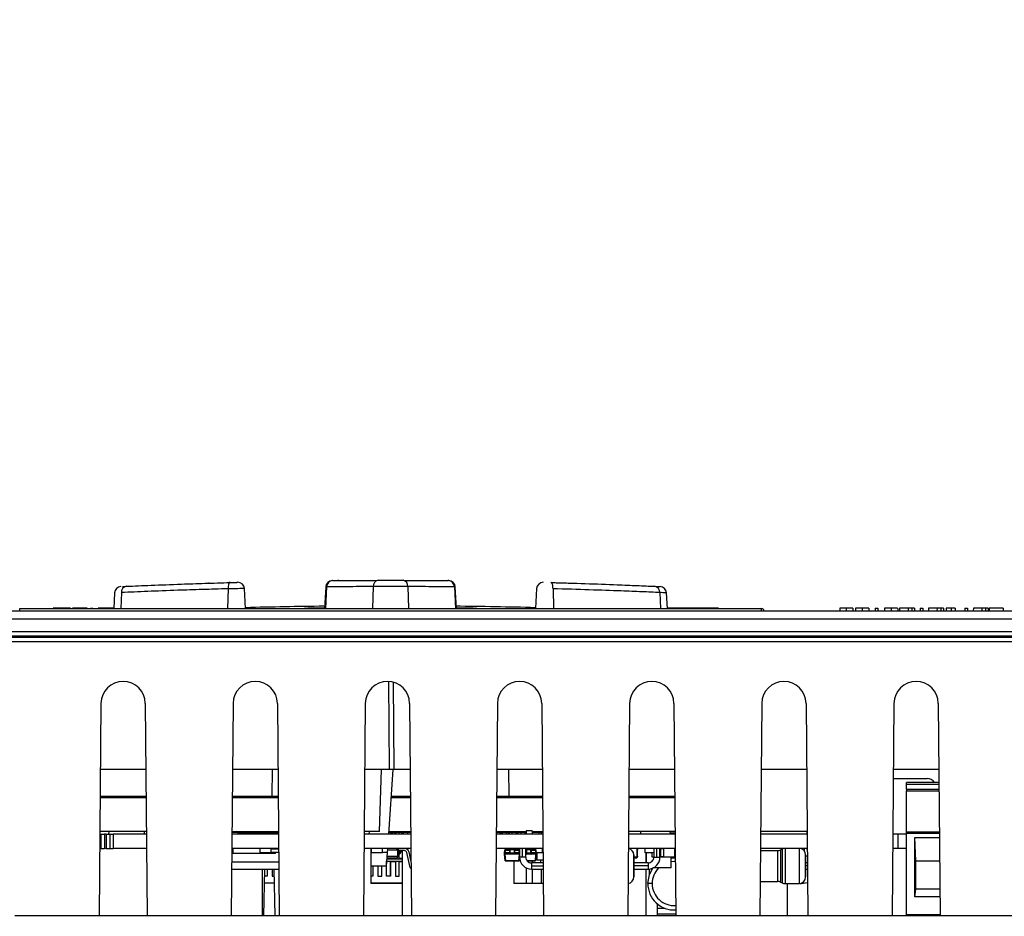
# Paper-space layout 'Sheet1' of a CAD drawing. Header units: millimetres. Extents: x 0 to 420, y 0 to 297.
# Tile 15 of 135: x 53 to 76, y 102 to 122. Entities that reach past the tile are written whole.
import ezdxf

# ---------------------------------------------------------------- set-up
doc = ezdxf.new("R2010")
doc.units = ezdxf.units.MM
doc.layers.add('SLD-0', color=179, linetype='Continuous')
doc.styles.add('SLDTEXTSTYLE1', font='TXT', dxfattribs={"width": 0.75})
doc.styles.add('SLDTEXTSTYLE3', font='TXT', dxfattribs={"width": 0.96})
doc.dimstyles.new('SLDDIMSTYLE3', dxfattribs={"dimtxt": 2.5, "dimasz": 3.302, "dimexe": 0, "dimexo": 0.0625, "dimtad": 1, "dimdec": 1, "dimlfac": 5, "dimrnd": 1e-09, "dimzin": 4, "dimdsep": 46, "dimtxsty": 'SLDTEXTSTYLE1', "dimblk1": 'NONE', "dimblk2": 'NONE', "dimsah": 1, "dimcen": 0, "dimadec": 0, "dimazin": 1, "dimtfac": 1, "dimtmove": 0, "dimatfit": 3, "dimldrblk": 'NONE', "dimfxl": 1, "dimfrac": 2, "dimtolj": 1, "dimtzin": 12, "dimarcsym": 0})
doc.dimstyles.new('SLDDIMSTYLE4', dxfattribs={"dimtxt": 2.5, "dimasz": 3.302, "dimexe": 0, "dimexo": 0.0625, "dimtad": 1, "dimdec": 1, "dimlfac": 5, "dimrnd": 1e-09, "dimzin": 12, "dimdsep": 46, "dimtxsty": 'SLDTEXTSTYLE1', "dimblk1": 'NONE', "dimblk2": 'NONE', "dimsah": 1, "dimcen": 0, "dimadec": 0, "dimazin": 3, "dimtfac": 1, "dimtmove": 0, "dimatfit": 3, "dimldrblk": 'NONE', "dimfxl": 1, "dimfrac": 2, "dimtolj": 1, "dimtzin": 12, "dimarcsym": 0})

# ---------------------------------------------------------------- blocks, each defined once
blk = doc.blocks.new('_D_22')
at = {"layer": 'SLD-0', "color": 179}
for p, q in [((177.639, 244.196), (170.681, 237.013)), ((170.681, 237.013), (163.266, 229.357)), ((168.235, 235.206), (170.681, 237.013)), ((170.681, 237.013), (168.594, 234.858)), ((170.681, 237.013), (168.953, 234.51)), ((168.235, 235.206), (168.953, 234.51)), ((163.266, 229.357), (151.443, 229.357))]:
    blk.add_line(p, q, dxfattribs=at)
at = {"layer": 'SLD-0', "color": 179, "char_height": 2.5, "attachment_point": 1, "style": 'SLDTEXTSTYLE3'}
for s, insert in [('%%c', (150.193, 232.392)), ('20.0', (155.213, 232.43))]:
    blk.add_mtext(s, dxfattribs=dict(at, insert=insert))
blk = doc.blocks.new('_None')
blk = doc.blocks.new('_D_23')
at = {"layer": 'SLD-0', "color": 179}
for p, q in [((163.999, 261.493), (154.023, 261.493)), ((172.8, 249.896), (163.999, 261.493)), ((171.384, 252.588), (170.588, 251.984)), ((171.384, 252.588), (172.8, 249.896)), ((172.8, 249.896), (170.986, 252.286)), ((172.8, 249.896), (170.588, 251.984)), ((175.52, 246.312), (172.8, 249.896))]:
    blk.add_line(p, q, dxfattribs=at)
at = {"layer": 'SLD-0', "color": 179, "char_height": 2.5, "attachment_point": 1, "style": 'SLDTEXTSTYLE3'}
for s, insert in [('%%c', (152.773, 264.528)), ('9.0', (157.794, 264.566))]:
    blk.add_mtext(s, dxfattribs=dict(at, insert=insert))
blk = doc.blocks.new('_D_24')
at = {"layer": 'SLD-0', "color": 179}
for p, q in [((241.453, 256.697), (250.709, 264.131)), ((250.709, 264.131), (262.532, 264.131)), ((241.453, 256.697), (243.478, 258.965)), ((244.105, 258.186), (243.478, 258.965)), ((241.453, 256.697), (243.792, 258.576)), ((244.105, 258.186), (241.453, 256.697)), ((236.385, 252.627), (241.453, 256.697))]:
    blk.add_line(p, q, dxfattribs=at)
at = {"layer": 'SLD-0', "color": 179, "char_height": 2.5, "attachment_point": 1, "style": 'SLDTEXTSTYLE3'}
for s, insert in [('%%c', (251.047, 267.167)), ('13.0', (256.067, 267.205))]:
    blk.add_mtext(s, dxfattribs=dict(at, insert=insert))
blk = doc.blocks.new('_D_25')
at = {"layer": 'SLD-0', "color": 179}
for p, q in [((240.691, 239.098), (237.146, 235.226)), ((237.146, 235.226), (227.951, 225.18)), ((234.752, 233.35), (237.146, 235.226)), ((237.146, 235.226), (235.121, 233.013)), ((237.146, 235.226), (235.489, 232.675)), ((234.752, 233.35), (235.489, 232.675)), ((227.951, 225.18), (216.128, 225.18))]:
    blk.add_line(p, q, dxfattribs=at)
at = {"layer": 'SLD-0', "color": 179, "char_height": 2.5, "attachment_point": 1, "style": 'SLDTEXTSTYLE3'}
for s, insert in [('%%c', (214.878, 228.215)), ('10.5', (219.898, 228.254))]:
    blk.add_mtext(s, dxfattribs=dict(at, insert=insert))
blk = doc.blocks.new('_D_28')
at = {"layer": 'SLD-0', "color": 179}
for p, q in [((173.264, 174.39), (183.569, 183.365)), ((183.569, 183.365), (193.545, 183.365)), ((173.264, 174.39), (175.198, 176.738)), ((175.855, 175.984), (175.198, 176.738)), ((173.264, 174.39), (175.526, 176.361)), ((175.855, 175.984), (173.264, 174.39)), ((169.87, 171.435), (173.264, 174.39))]:
    blk.add_line(p, q, dxfattribs=at)
at = {"layer": 'SLD-0', "color": 179, "char_height": 2.5, "attachment_point": 1, "style": 'SLDTEXTSTYLE3'}
for s, insert in [('%%c', (183.906, 186.4)), ('9.0', (188.927, 186.438))]:
    blk.add_mtext(s, dxfattribs=dict(at, insert=insert))
blk = doc.blocks.new('_D_30')
at = {"layer": 'SLD-0', "color": 179}
for p, q in [((230.033, 164.087), (234.374, 159.249)), ((236.006, 156.682), (234.374, 159.249)), ((234.374, 159.249), (236.75, 157.35)), ((234.374, 159.249), (236.378, 157.016)), ((234.374, 159.249), (244.668, 147.778)), ((236.006, 156.682), (236.75, 157.35)), ((244.668, 147.778), (256.491, 147.778))]:
    blk.add_line(p, q, dxfattribs=at)
at = {"layer": 'SLD-0', "color": 179, "char_height": 2.5, "attachment_point": 1, "style": 'SLDTEXTSTYLE3'}
for s, insert in [('%%c', (245.006, 150.813)), ('13.0', (250.026, 150.851))]:
    blk.add_mtext(s, dxfattribs=dict(at, insert=insert))
blk = doc.blocks.new('_D_31')
at = {"layer": 'SLD-0', "color": 179}
for p, q in [((224.118, 191.46), (212.295, 191.46)), ((230.761, 181.361), (224.118, 191.46)), ((229.53, 184.142), (228.695, 183.593)), ((229.53, 184.142), (230.761, 181.361)), ((230.761, 181.361), (229.113, 183.868)), ((230.761, 181.361), (228.695, 183.593)), ((233.646, 176.975), (230.761, 181.361))]:
    blk.add_line(p, q, dxfattribs=at)
at = {"layer": 'SLD-0', "color": 179, "char_height": 2.5, "attachment_point": 1, "style": 'SLDTEXTSTYLE3'}
for s, insert in [('%%c', (211.045, 194.495)), ('10.5', (216.066, 194.534))]:
    blk.add_mtext(s, dxfattribs=dict(at, insert=insert))

psp = doc.layouts.new('Sheet1')

# ---------------------------------------------------------------- linework, layer by layer
at = {"layer": 'SLD-0', "color": 179, "linetype": 'Continuous', "lineweight": 25}
for p, q in [((60.603, 109.316), (60.575, 109.316)), ((57.66, 109.257), (57.645, 109.257)), ((58.088, 109.183), (58.085, 109.157)), ((58.085, 109.157), (58.085, 109.129)), ((58.092, 109.208), (58.088, 109.183)), ((58.098, 109.229), (58.092, 109.208)), ((58.106, 109.247), (58.098, 109.229)), ((58.134, 109.271), (58.102, 109.27)), ((58.114, 109.26), (58.106, 109.247)), ((58.124, 109.268), (58.114, 109.26)), ((58.133, 109.271), (58.124, 109.268)), ((58.482, 108.681), (58.458, 109.134)), ((60.303, 109.172), (60.277, 108.681)), ((63.27, 108.681), (63.244, 109.172)), ((63.244, 109.172), (63.244, 109.172)), ((65.089, 109.134), (65.065, 108.681)), ((65.423, 109.268), (65.413, 109.271)), ((65.432, 109.26), (65.423, 109.268)), ((65.441, 109.247), (65.432, 109.26)), ((65.448, 109.229), (65.441, 109.247)), ((65.454, 109.208), (65.448, 109.229)), ((65.459, 109.183), (65.454, 109.208)), ((65.461, 109.157), (65.459, 109.183)), ((65.462, 109.129), (65.461, 109.157)), ((55.508, 109.038), (55.489, 108.681)), ((68.058, 108.681), (68.039, 109.038)), ((48.301, 108.626), (80.451, 108.626)), ((53.356, 108.681), (70.191, 108.681)), ((54.119, 108.686), (54.119, 108.681)), ((54.276, 108.686), (54.119, 108.686)), ((54.407, 108.686), (54.407, 108.681)), ((54.506, 108.686), (54.506, 108.681)), ((54.552, 108.686), (54.551, 108.681)), ((54.742, 108.686), (54.552, 108.686)), ((54.742, 108.686), (54.742, 108.681)), ((54.829, 108.686), (54.742, 108.686)), ((54.829, 108.686), (54.829, 108.681)), ((54.888, 108.686), (54.829, 108.686)), ((54.888, 108.686), (54.888, 108.681)), ((54.96, 108.686), (55.019, 108.686)), ((54.96, 108.686), (54.96, 108.681)), ((55.019, 108.686), (55.019, 108.681)), ((55.135, 108.686), (55.135, 108.681)), ((55.292, 108.686), (55.135, 108.686)), ((55.423, 108.686), (55.423, 108.681)), ((57.134, 108.684), (57.134, 108.681)), ((57.576, 108.684), (57.576, 108.681)), ((58.623, 108.681), (58.623, 108.684)), ((58.657, 108.681), (58.657, 108.684)), ((58.804, 108.681), (58.804, 108.684)), ((58.99, 108.684), (58.99, 108.681)), ((61.139, 108.684), (61.139, 108.681)), ((61.718, 108.681), (61.718, 108.684)), ((61.757, 108.684), (61.757, 108.681)), ((62.03, 108.684), (62.03, 108.681)), ((62.442, 108.681), (62.442, 108.684)), ((63.251, 108.684), (63.251, 108.681)), ((63.691, 108.681), (63.691, 108.684)), ((63.786, 108.684), (63.786, 108.681)), ((63.862, 108.681), (63.862, 108.684)), ((64.931, 108.684), (64.931, 108.681)), ((65.415, 108.684), (65.415, 108.681)), ((65.503, 108.681), (65.503, 108.684)), ((65.626, 108.681), (65.626, 108.684)), ((65.878, 108.684), (65.878, 108.681)), ((66.058, 108.684), (66.058, 108.681)), ((66.345, 108.681), (66.345, 108.684)), ((66.425, 108.681), (66.425, 108.684)), ((68.066, 108.686), (68.058, 108.686)), ((68.066, 108.686), (68.065, 108.681)), ((68.353, 108.686), (68.066, 108.686)), ((68.353, 108.681), (68.353, 108.686)), ((68.966, 108.686), (68.353, 108.686)), ((68.966, 108.686), (68.966, 108.681)), ((69.218, 108.686), (68.966, 108.686)), ((69.218, 108.686), (69.219, 108.681)), ((71.97, 108.686), (71.969, 108.656)), ((71.969, 108.656), (71.969, 108.626)), ((72.269, 108.686), (72.27, 108.668)), ((72.27, 108.668), (72.27, 108.65)), ((72.27, 108.65), (72.27, 108.626)), ((72.329, 108.686), (72.329, 108.656)), ((72.329, 108.656), (72.329, 108.626)), ((72.629, 108.686), (72.629, 108.668)), ((72.629, 108.668), (72.629, 108.65)), ((72.629, 108.65), (72.629, 108.626)), ((72.778, 108.686), (72.777, 108.626)), ((72.778, 108.686), (72.837, 108.686)), ((72.837, 108.686), (72.837, 108.626)), ((72.986, 108.686), (72.985, 108.656)), ((72.985, 108.656), (72.985, 108.626)), ((73.285, 108.686), (73.286, 108.668)), ((73.286, 108.668), (73.286, 108.65)), ((73.286, 108.65), (73.286, 108.626)), ((73.33, 108.686), (73.33, 108.626)), ((73.521, 108.686), (73.33, 108.686)), ((73.608, 108.686), (73.521, 108.686)), ((73.521, 108.686), (73.521, 108.626)), ((73.608, 108.686), (73.609, 108.626)), ((73.667, 108.686), (73.608, 108.686)), ((73.667, 108.686), (73.668, 108.626)), ((73.794, 108.686), (73.793, 108.626)), ((73.794, 108.686), (73.853, 108.686)), ((73.853, 108.686), (73.853, 108.626)), ((73.987, 108.686), (73.986, 108.626)), ((74.178, 108.686), (73.987, 108.686)), ((74.178, 108.686), (74.177, 108.626)), ((74.265, 108.686), (74.178, 108.686)), ((74.265, 108.686), (74.265, 108.626)), ((74.323, 108.686), (74.265, 108.686)), ((74.323, 108.686), (74.324, 108.626)), ((74.383, 108.686), (74.383, 108.656)), ((74.383, 108.656), (74.383, 108.626)), ((74.501, 108.686), (74.5, 108.626)), ((74.588, 108.686), (74.501, 108.686)), ((74.588, 108.686), (74.588, 108.626)), ((74.81, 108.686), (74.809, 108.626)), ((74.81, 108.686), (74.869, 108.686)), ((74.869, 108.686), (74.869, 108.626)), ((75.003, 108.686), (75.002, 108.626)), ((75.194, 108.686), (75.003, 108.686)), ((75.194, 108.686), (75.193, 108.626)), ((75.281, 108.686), (75.194, 108.686)), ((75.281, 108.686), (75.281, 108.626)), ((75.339, 108.686), (75.281, 108.686)), ((75.339, 108.686), (75.34, 108.626)), ((75.363, 108.686), (75.362, 108.656)), ((75.362, 108.656), (75.362, 108.626)), ((75.677, 108.686), (75.363, 108.686)), ((75.677, 108.686), (75.677, 108.626)), ((80.451, 108.436), (48.301, 108.436)), ((48.301, 108.16), (81.194, 108.16)), ((81.194, 108.055), (48.301, 108.055)), ((48.301, 108.027), (81.186, 108.027)), ((81.186, 107.927), (48.301, 107.927)), ((55.201, 106.528), (55.159, 101.706)), ((56.206, 106.528), (56.248, 101.706)), ((58.201, 106.528), (58.159, 101.706)), ((59.206, 106.528), (59.248, 101.706)), ((61.201, 106.528), (61.159, 101.706)), ((62.206, 106.528), (62.248, 101.706)), ((64.201, 106.528), (64.159, 101.706)), ((65.206, 106.528), (65.248, 101.706)), ((67.201, 106.528), (67.159, 101.706)), ((68.206, 106.528), (68.248, 101.706)), ((70.201, 106.528), (70.159, 101.706)), ((71.206, 106.528), (71.248, 101.706)), ((73.201, 106.528), (73.159, 101.706)), ((74.206, 106.528), (74.248, 101.706)), ((56.219, 105.026), (55.188, 105.026)), ((59.219, 105.026), (58.188, 105.026)), ((59.087, 104.421), (59.094, 105.026)), ((61.752, 105.026), (61.188, 105.026)), ((61.523, 103.621), (61.572, 105.026)), ((61.827, 105.026), (61.724, 103.561)), ((61.85, 105.026), (61.752, 105.026)), ((62.219, 105.026), (61.85, 105.026)), ((65.219, 105.026), (64.188, 105.026)), ((64.453, 105.026), (64.46, 104.421)), ((68.219, 105.026), (67.188, 105.026)), ((71.219, 105.026), (70.188, 105.026)), ((73.186, 104.822), (73.953, 104.822)), ((74.219, 105.026), (73.188, 105.026)), ((74.222, 104.73), (73.484, 104.73)), ((73.484, 104.692), (73.484, 104.73)), ((73.484, 104.58), (73.484, 104.692)), ((55.182, 104.421), (56.225, 104.421)), ((58.182, 104.421), (59.225, 104.421)), ((61.785, 104.421), (62.225, 104.421)), ((64.182, 104.421), (65.225, 104.421)), ((67.182, 104.421), (68.225, 104.421)), ((73.484, 104.58), (74.223, 104.58)), ((73.484, 104.58), (73.484, 104.541)), ((73.484, 104.541), (74.224, 104.541)), ((73.484, 103.61), (73.484, 104.541)), ((56.232, 103.621), (55.175, 103.621)), ((55.175, 103.561), (55.199, 103.561)), ((55.199, 103.561), (55.199, 103.236)), ((55.199, 103.561), (55.279, 103.561)), ((55.279, 103.561), (55.279, 103.236)), ((55.319, 103.561), (55.279, 103.561)), ((55.319, 103.561), (55.319, 103.236)), ((55.319, 103.561), (55.399, 103.561)), ((55.381, 103.561), (55.383, 103.621)), ((55.381, 103.573), (55.381, 103.561)), ((55.399, 103.561), (55.399, 103.236)), ((55.399, 103.561), (55.479, 103.561)), ((55.479, 103.561), (55.479, 103.236)), ((56.232, 103.561), (55.479, 103.561)), ((58.175, 103.621), (59.232, 103.621)), ((58.175, 103.601), (58.32, 103.601)), ((59.232, 103.561), (58.175, 103.561)), ((58.316, 103.561), (58.316, 103.601)), ((58.325, 103.583), (58.327, 103.561)), ((59.02, 103.561), (59.021, 103.583)), ((59.021, 103.583), (59.023, 103.591)), ((59.023, 103.591), (59.023, 103.594)), ((59.025, 103.583), (59.027, 103.561)), ((61.523, 103.621), (61.173, 103.621)), ((62.232, 103.561), (61.175, 103.561)), ((61.292, 103.561), (61.293, 103.621)), ((61.727, 103.601), (62.232, 103.601)), ((61.729, 103.621), (62.232, 103.621)), ((61.738, 103.561), (61.739, 103.601)), ((61.778, 103.561), (61.778, 103.601)), ((61.817, 103.561), (61.817, 103.601)), ((61.864, 103.561), (61.864, 103.601)), ((61.883, 103.601), (61.883, 103.561)), ((61.898, 103.581), (61.898, 103.601)), ((61.898, 103.561), (61.898, 103.581)), ((61.905, 103.581), (61.905, 103.601)), ((61.905, 103.561), (61.905, 103.581)), ((62.03, 103.581), (62.03, 103.601)), ((62.03, 103.561), (62.03, 103.581)), ((62.033, 103.561), (62.034, 103.581)), ((62.034, 103.581), (62.034, 103.601)), ((62.068, 103.585), (62.068, 103.601)), ((62.068, 103.573), (62.068, 103.585)), ((62.068, 103.561), (62.068, 103.573)), ((62.166, 103.561), (62.166, 103.601)), ((64.175, 103.621), (64.849, 103.621)), ((64.175, 103.601), (64.849, 103.601)), ((65.232, 103.561), (64.175, 103.561)), ((64.272, 103.585), (64.272, 103.601)), ((64.272, 103.573), (64.272, 103.585)), ((64.272, 103.561), (64.272, 103.573)), ((64.283, 103.601), (64.283, 103.561)), ((64.317, 103.561), (64.317, 103.601)), ((64.408, 103.561), (64.408, 103.601)), ((64.449, 103.585), (64.449, 103.601)), ((64.449, 103.573), (64.449, 103.585)), ((64.449, 103.561), (64.449, 103.573)), ((64.628, 103.585), (64.629, 103.601)), ((64.628, 103.573), (64.628, 103.585)), ((64.628, 103.561), (64.628, 103.573)), ((64.653, 103.585), (64.652, 103.601)), ((64.653, 103.573), (64.653, 103.585)), ((64.653, 103.561), (64.653, 103.573)), ((64.832, 103.585), (64.832, 103.601)), ((64.832, 103.573), (64.832, 103.585)), ((64.832, 103.561), (64.832, 103.573)), ((64.849, 103.636), (64.849, 103.561)), ((64.989, 103.636), (64.849, 103.636)), ((64.989, 103.636), (64.989, 103.561)), ((64.989, 103.621), (65.232, 103.621)), ((64.989, 103.601), (65.232, 103.601)), ((65.147, 103.561), (65.148, 103.601)), ((65.199, 103.561), (65.199, 103.601)), ((68.232, 103.621), (67.175, 103.621)), ((68.232, 103.561), (67.175, 103.561)), ((68.125, 103.583), (68.127, 103.561)), ((71.232, 103.621), (70.175, 103.621)), ((71.232, 103.561), (70.175, 103.561)), ((71.222, 103.621), (71.222, 103.561)), ((73.289, 103.561), (73.175, 103.561)), ((73.289, 103.561), (73.289, 103.236)), ((73.484, 103.561), (73.289, 103.561)), ((73.484, 103.57), (73.484, 103.61)), ((73.484, 103.61), (74.232, 103.61)), ((73.484, 101.73), (73.484, 103.57)), ((73.672, 103.48), (74.233, 103.48)), ((73.672, 102.133), (73.672, 103.48)), ((73.699, 102.95), (73.677, 103.48)), ((55.172, 103.236), (55.199, 103.236)), ((55.199, 103.236), (55.279, 103.236)), ((55.319, 103.236), (55.279, 103.236)), ((55.319, 103.236), (55.399, 103.236)), ((55.399, 103.236), (55.479, 103.236)), ((56.235, 103.236), (55.479, 103.236)), ((58.199, 103.12), (58.171, 103.12)), ((59.235, 103.236), (58.172, 103.236)), ((58.199, 103.12), (58.199, 103.236)), ((59.035, 103.12), (58.199, 103.12)), ((58.814, 103.136), (58.814, 103.236)), ((59.064, 103.136), (58.814, 103.136)), ((59.035, 103.12), (59.035, 103.136)), ((59.162, 103.12), (59.035, 103.12)), ((59.064, 103.136), (59.064, 103.236)), ((59.064, 103.226), (59.235, 103.226)), ((59.064, 103.146), (59.236, 103.146)), ((59.162, 103.226), (59.162, 103.236)), ((59.162, 103.12), (59.162, 103.146)), ((62.235, 103.236), (61.172, 103.236)), ((61.329, 103.236), (61.329, 102.436)), ((61.344, 103.141), (61.329, 103.141)), ((61.344, 103.136), (61.344, 103.236)), ((61.594, 103.136), (61.344, 103.136)), ((61.594, 103.136), (61.594, 103.236)), ((61.695, 103.141), (61.594, 103.141)), ((61.695, 103.141), (61.673, 102.831)), ((61.702, 103.236), (61.695, 103.141)), ((61.924, 103.226), (61.924, 103.236)), ((61.939, 103.056), (61.939, 103.196)), ((61.939, 103.141), (61.939, 103.111)), ((61.969, 103.141), (61.939, 103.141)), ((61.969, 103.111), (61.939, 103.111)), ((61.953, 103.184), (61.953, 103.236)), ((62.089, 103.184), (61.953, 103.184)), ((61.973, 103.141), (61.973, 103.184)), ((61.973, 103.001), (61.973, 103.111)), ((61.984, 103.156), (61.984, 103.184)), ((62.014, 103.156), (62.014, 103.184)), ((62.034, 103.184), (62.034, 101.706)), ((62.222, 102.801), (62.142, 103.142)), ((62.193, 103.154), (62.192, 103.158)), ((62.237, 102.963), (62.193, 103.154)), ((65.235, 103.236), (64.172, 103.236)), ((64.364, 103.136), (64.368, 103.184)), ((64.364, 103.106), (64.364, 103.136)), ((64.377, 102.955), (64.364, 103.106)), ((64.372, 103.184), (64.368, 103.136)), ((64.479, 103.136), (64.368, 103.136)), ((64.368, 103.136), (64.368, 103.106)), ((64.368, 103.106), (64.381, 102.955)), ((64.483, 103.106), (64.368, 103.106)), ((64.408, 103.221), (64.479, 103.221)), ((64.479, 103.215), (64.479, 103.236)), ((64.483, 103.215), (64.479, 103.215)), ((64.479, 103.201), (64.479, 103.215)), ((64.479, 103.201), (64.483, 103.201)), ((64.479, 103.136), (64.479, 103.201)), ((64.479, 103.136), (64.483, 103.136)), ((64.479, 103.11), (64.479, 103.136)), ((64.483, 103.215), (64.585, 103.215)), ((64.483, 103.215), (64.483, 103.211)), ((64.585, 103.211), (64.483, 103.211)), ((64.483, 103.211), (64.483, 103.201)), ((64.585, 103.201), (64.483, 103.201)), ((64.483, 103.201), (64.483, 103.136)), ((64.483, 103.136), (64.585, 103.136)), ((64.483, 103.136), (64.483, 103.106)), ((64.585, 103.106), (64.483, 103.106)), ((64.585, 103.215), (64.585, 103.211)), ((64.589, 103.215), (64.585, 103.215)), ((64.585, 103.201), (64.585, 103.211)), ((64.589, 103.201), (64.585, 103.201)), ((64.585, 103.136), (64.585, 103.201)), ((64.585, 103.106), (64.585, 103.136)), ((64.589, 103.136), (64.585, 103.136)), ((64.7, 103.106), (64.585, 103.106)), ((64.589, 103.211), (64.589, 103.236)), ((64.589, 103.236), (64.589, 103.221)), ((64.589, 103.221), (64.66, 103.221)), ((64.589, 103.215), (64.589, 103.201)), ((64.589, 103.146), (64.589, 103.211)), ((64.589, 103.201), (64.589, 103.136)), ((64.589, 103.132), (64.589, 103.146)), ((64.589, 103.136), (64.589, 103.11)), ((64.7, 103.136), (64.589, 103.136)), ((64.589, 103.11), (64.589, 103.132)), ((64.679, 103.214), (64.679, 103.236)), ((64.687, 102.955), (64.7, 103.106)), ((64.702, 103.083), (64.691, 102.955)), ((64.691, 102.955), (64.702, 103.083)), ((64.7, 103.136), (64.696, 103.184)), ((64.7, 103.184), (64.702, 103.159)), ((64.702, 103.159), (64.7, 103.184)), ((64.7, 103.106), (64.7, 103.136)), ((64.702, 103.236), (64.702, 103.036)), ((64.772, 103.036), (64.702, 103.036)), ((64.772, 103.036), (64.772, 103.236)), ((64.842, 103.036), (64.772, 103.036)), ((64.842, 103.036), (64.842, 103.236)), ((64.842, 103.226), (64.854, 103.226)), ((64.842, 103.221), (64.854, 103.221)), ((64.854, 103.136), (64.842, 103.136)), ((64.858, 103.106), (64.842, 103.106)), ((64.849, 103.236), (64.849, 103.226)), ((64.854, 103.215), (64.854, 103.236)), ((64.858, 103.215), (64.854, 103.215)), ((64.854, 103.201), (64.854, 103.215)), ((64.854, 103.201), (64.858, 103.201)), ((64.854, 103.136), (64.854, 103.201)), ((64.854, 103.136), (64.858, 103.136)), ((64.854, 103.11), (64.854, 103.136)), ((64.858, 103.215), (64.96, 103.215)), ((64.858, 103.215), (64.858, 103.211)), ((64.96, 103.211), (64.858, 103.211)), ((64.858, 103.211), (64.858, 103.201)), ((64.96, 103.201), (64.858, 103.201)), ((64.858, 103.201), (64.858, 103.136)), ((64.858, 103.136), (64.858, 103.106)), ((64.858, 103.136), (64.96, 103.136)), ((64.96, 103.106), (64.858, 103.106)), ((64.96, 103.215), (64.96, 103.211)), ((64.964, 103.215), (64.96, 103.215)), ((64.96, 103.201), (64.96, 103.211)), ((64.964, 103.201), (64.96, 103.201)), ((64.96, 103.136), (64.96, 103.201)), ((64.96, 103.106), (64.96, 103.136)), ((64.964, 103.136), (64.96, 103.136)), ((65.075, 103.106), (64.96, 103.106)), ((64.964, 103.211), (64.964, 103.236)), ((64.964, 103.236), (64.964, 103.221)), ((64.964, 103.226), (64.974, 103.226)), ((64.964, 103.221), (65.035, 103.221)), ((64.964, 103.215), (64.964, 103.201)), ((64.964, 103.146), (64.964, 103.211)), ((64.964, 103.201), (64.964, 103.136)), ((64.964, 103.132), (64.964, 103.146)), ((64.964, 103.136), (64.964, 103.11)), ((65.075, 103.136), (64.964, 103.136)), ((64.964, 103.11), (64.964, 103.132)), ((64.974, 103.221), (64.974, 103.236)), ((65.062, 102.955), (65.075, 103.106)), ((65.079, 103.106), (65.066, 102.955)), ((65.075, 103.136), (65.071, 103.184)), ((65.075, 103.184), (65.079, 103.136)), ((65.075, 103.106), (65.075, 103.136)), ((65.079, 103.136), (65.079, 103.106)), ((65.224, 103.136), (65.079, 103.136)), ((65.099, 102.976), (65.099, 103.136)), ((65.224, 103.136), (65.224, 103.236)), ((68.235, 103.236), (67.172, 103.236)), ((67.296, 103.086), (67.296, 102.586)), ((67.296, 102.586), (67.296, 103.086)), ((67.374, 103.036), (67.296, 103.036)), ((67.374, 103.036), (67.374, 103.236)), ((67.379, 103.056), (67.379, 103.196)), ((67.554, 103.136), (67.554, 103.236)), ((67.75, 103.136), (67.554, 103.136)), ((67.574, 102.906), (67.574, 103.136)), ((67.584, 102.906), (67.584, 103.136)), ((67.714, 103.036), (67.714, 103.136)), ((67.75, 103.036), (67.714, 103.036)), ((67.75, 103.236), (67.75, 103.036)), ((67.75, 103.036), (67.82, 103.036)), ((67.82, 103.036), (67.82, 103.236)), ((67.82, 103.036), (67.89, 103.036)), ((67.89, 103.036), (67.89, 103.236)), ((67.899, 103.036), (67.89, 103.036)), ((67.899, 103.036), (67.899, 103.236)), ((67.899, 103.226), (67.899, 103.046)), ((67.974, 103.226), (67.899, 103.226)), ((67.974, 103.046), (67.899, 103.046)), ((67.974, 103.036), (67.899, 103.036)), ((67.974, 103.036), (67.974, 103.236)), ((68.224, 103.036), (67.974, 103.036)), ((68.144, 102.79), (68.144, 103.036)), ((68.224, 103.036), (68.224, 103.236)), ((68.224, 103.206), (68.235, 103.206)), ((68.224, 103.111), (68.236, 103.111)), ((71.235, 103.236), (70.172, 103.236)), ((70.172, 103.186), (70.56, 103.186)), ((70.56, 103.186), (70.56, 102.486)), ((70.627, 103.202), (70.664, 103.22)), ((70.627, 103.202), (70.627, 102.47)), ((70.664, 103.22), (70.664, 102.452)), ((70.731, 103.236), (70.731, 102.436)), ((71.046, 103.236), (71.046, 103.206)), ((71.046, 103.206), (71.046, 103.119)), ((71.046, 103.119), (71.046, 102.989)), ((71.174, 103.164), (71.174, 103.236)), ((71.235, 103.214), (71.174, 103.23)), ((71.235, 103.214), (71.174, 103.23)), ((71.196, 103.086), (71.196, 102.586)), ((71.196, 102.586), (71.196, 103.086)), ((73.289, 103.236), (73.172, 103.236)), ((73.484, 103.236), (73.289, 103.236)), ((59.238, 102.92), (58.169, 102.92)), ((61.673, 102.831), (61.329, 102.831)), ((61.373, 102.831), (61.373, 102.606)), ((61.483, 102.831), (61.483, 102.606)), ((61.573, 102.606), (61.573, 102.831)), ((61.681, 102.941), (62.034, 102.941)), ((61.681, 102.936), (61.683, 102.936)), ((61.683, 102.606), (61.683, 102.941)), ((61.685, 103.001), (62.034, 103.001)), ((61.686, 103.018), (61.699, 103.016)), ((61.899, 103.016), (61.699, 103.016)), ((61.773, 103.016), (61.773, 103.001)), ((61.773, 102.941), (61.773, 102.606)), ((61.773, 102.936), (61.773, 102.941)), ((61.773, 102.606), (61.773, 102.936)), ((61.773, 102.936), (61.883, 102.936)), ((61.883, 103.016), (61.883, 103.001)), ((61.883, 102.941), (61.883, 102.606)), ((61.973, 103.016), (62.034, 103.016)), ((61.973, 102.936), (61.973, 102.941)), ((61.973, 102.606), (61.973, 102.941)), ((61.973, 102.606), (61.973, 102.936)), ((61.973, 102.936), (62.034, 102.936)), ((64.381, 102.955), (64.687, 102.955)), ((64.381, 102.955), (64.381, 102.951)), ((64.687, 102.951), (64.381, 102.951)), ((64.569, 102.951), (64.569, 102.436)), ((64.687, 102.955), (64.687, 102.951)), ((64.709, 102.976), (64.692, 102.976)), ((65.062, 102.951), (64.873, 102.951)), ((65.238, 102.906), (64.972, 102.906)), ((64.972, 102.906), (64.972, 102.836)), ((64.972, 102.836), (64.972, 102.766)), ((64.989, 102.951), (64.989, 102.906)), ((65.062, 102.955), (65.062, 102.951)), ((65.068, 102.986), (65.099, 102.986)), ((65.099, 102.976), (65.237, 102.976)), ((65.184, 102.906), (65.184, 102.976)), ((67.339, 103.016), (67.296, 103.016)), ((67.62, 102.906), (67.296, 102.906)), ((67.296, 102.906), (67.296, 102.836)), ((67.296, 102.836), (67.296, 102.766)), ((67.62, 102.836), (67.296, 102.836)), ((67.584, 102.986), (67.574, 102.986)), ((67.62, 102.906), (67.62, 102.836)), ((67.62, 102.836), (67.62, 102.766)), ((68.237, 103.016), (68.144, 103.016)), ((71.046, 102.989), (71.046, 102.836)), ((71.046, 102.836), (71.046, 102.683)), ((71.238, 102.906), (71.196, 102.906)), ((71.196, 102.906), (71.196, 102.836)), ((71.196, 102.836), (71.196, 102.766)), ((73.699, 102.31), (73.699, 102.95)), ((73.699, 102.95), (74.237, 102.95)), ((73.699, 102.31), (73.699, 102.95)), ((58.168, 102.76), (59.239, 102.76)), ((58.864, 101.706), (58.864, 102.76)), ((58.896, 101.706), (58.921, 102.76)), ((58.973, 102.606), (58.917, 102.606)), ((58.973, 102.76), (58.973, 102.606)), ((59.083, 102.76), (59.083, 102.606)), ((59.083, 102.606), (59.13, 102.606)), ((59.126, 102.76), (59.151, 101.706)), ((61.373, 102.606), (61.329, 102.606)), ((61.483, 102.606), (61.573, 102.606)), ((61.773, 102.606), (61.683, 102.606)), ((61.883, 102.606), (61.973, 102.606)), ((64.849, 102.796), (64.849, 102.436)), ((64.972, 102.766), (65.239, 102.766)), ((64.989, 102.766), (64.989, 102.436)), ((65.199, 102.436), (65.199, 102.766)), ((67.296, 102.766), (67.62, 102.766)), ((67.574, 101.706), (67.574, 102.766)), ((67.645, 102.757), (67.574, 102.757)), ((67.613, 102.436), (67.649, 102.641)), ((67.645, 102.767), (67.645, 102.636)), ((67.647, 102.636), (67.645, 102.636)), ((67.649, 102.641), (67.727, 102.788)), ((68.144, 102.79), (67.731, 102.79)), ((71.046, 102.683), (71.046, 102.553)), ((71.196, 102.766), (71.239, 102.766)), ((58.914, 102.456), (59.133, 102.456)), ((61.329, 102.456), (62.034, 102.456)), ((62.034, 102.436), (61.329, 102.436)), ((65.242, 102.436), (64.569, 102.436)), ((67.713, 102.436), (67.613, 102.436)), ((70.166, 102.486), (70.56, 102.486)), ((70.627, 102.47), (70.664, 102.452)), ((70.731, 102.436), (71.046, 102.436)), ((70.784, 101.706), (70.784, 102.436)), ((71.046, 102.553), (71.046, 102.466)), ((71.046, 102.466), (71.046, 102.436)), ((71.068, 102.438), (71.104, 102.436)), ((71.104, 102.436), (71.242, 102.461)), ((71.104, 102.436), (71.242, 102.461)), ((73.672, 102.133), (73.699, 102.31)), ((74.243, 102.31), (73.699, 102.31)), ((67.834, 101.706), (67.834, 101.971)), ((74.245, 102.133), (73.672, 102.133)), ((55.159, 101.706), (53.248, 101.706)), ((56.248, 101.706), (55.159, 101.706)), ((58.159, 101.706), (56.248, 101.706)), ((59.248, 101.706), (58.159, 101.706)), ((61.159, 101.706), (59.248, 101.706)), ((62.248, 101.706), (61.159, 101.706)), ((64.159, 101.706), (62.248, 101.706)), ((65.248, 101.706), (64.159, 101.706)), ((67.159, 101.706), (65.248, 101.706)), ((68.248, 101.706), (67.159, 101.706)), ((68.008, 101.872), (67.834, 101.872)), ((68.248, 101.742), (67.834, 101.742)), ((70.159, 101.706), (68.248, 101.706)), ((71.248, 101.706), (70.159, 101.706)), ((73.159, 101.706), (71.248, 101.706)), ((74.248, 101.706), (73.159, 101.706)), ((74.248, 101.73), (73.484, 101.73)), ((73.484, 101.73), (73.484, 101.706)), ((76.159, 101.706), (74.248, 101.706))]:
    psp.add_line(p, q, dxfattribs=at)
at = {"layer": 'SLD-0', "color": 8, "linetype": 'Continuous', "lineweight": 25}
for p, q in [((58.085, 109.129), (58.076, 108.681)), ((60.323, 109.172), (60.299, 108.681)), ((61.38, 109.179), (61.361, 108.681)), ((62.166, 109.179), (62.185, 108.681)), ((63.224, 109.172), (63.248, 108.681)), ((65.462, 109.129), (65.471, 108.681)), ((55.664, 109.043), (55.648, 108.681)), ((67.883, 109.043), (67.898, 108.681)), ((53.356, 108.626), (53.356, 108.681)), ((54.276, 108.686), (54.276, 108.681)), ((55.292, 108.686), (55.292, 108.681)), ((70.191, 108.626), (70.191, 108.681)), ((61.752, 105.026), (61.737, 107.025)), ((61.836, 107.008), (61.85, 105.026)), ((73.484, 104.692), (74.222, 104.692)), ((56.225, 104.383), (55.182, 104.383)), ((59.225, 104.383), (58.182, 104.383)), ((62.225, 104.383), (61.782, 104.383)), ((65.225, 104.383), (64.182, 104.383)), ((68.225, 104.383), (67.182, 104.383)), ((56.182, 103.621), (56.18, 103.561)), ((58.175, 103.6), (58.316, 103.6)), ((58.673, 103.583), (58.325, 103.583)), ((59.021, 103.583), (58.673, 103.583)), ((59.232, 103.583), (59.025, 103.583)), ((64.272, 103.6), (64.283, 103.6)), ((64.408, 103.6), (64.449, 103.6)), ((64.629, 103.6), (64.652, 103.6)), ((64.832, 103.6), (64.849, 103.6)), ((65.148, 103.6), (65.199, 103.6)), ((67.456, 103.561), (67.454, 103.621)), ((68.232, 103.583), (68.125, 103.583)), ((74.232, 103.57), (73.484, 103.57)), ((61.689, 103.056), (61.939, 103.056)), ((61.939, 103.196), (61.699, 103.196)), ((64.479, 103.184), (64.372, 103.184)), ((64.483, 103.236), (64.483, 103.215)), ((64.585, 103.215), (64.585, 103.236)), ((64.589, 103.236), (64.589, 103.215)), ((64.696, 103.184), (64.589, 103.184)), ((64.854, 103.184), (64.842, 103.184)), ((64.858, 103.236), (64.858, 103.215)), ((64.96, 103.215), (64.96, 103.236)), ((64.964, 103.236), (64.964, 103.215)), ((65.071, 103.184), (64.964, 103.184)), ((67.379, 103.196), (67.374, 103.196)), ((67.374, 103.056), (67.379, 103.056)), ((68.224, 103.191), (68.235, 103.191)), ((68.224, 103.156), (68.236, 103.156)), ((68.224, 103.056), (68.237, 103.056)), ((71.199, 103.067), (71.196, 103.068)), ((71.237, 103.048), (71.199, 103.067)), ((64.87, 102.955), (65.062, 102.955)), ((64.972, 102.836), (65.238, 102.836)), ((68.213, 102.936), (68.144, 102.931)), ((68.238, 102.935), (68.213, 102.936)), ((71.238, 102.836), (71.196, 102.836)), ((67.705, 102.755), (67.705, 102.78))]:
    psp.add_line(p, q, dxfattribs=at)
at = {"layer": 'SLD-0', "color": 179, "linetype": 'Continuous', "lineweight": 25}
for centre, radius, start, end in [((60.452, 109.164), 0.15, 90.5646, 176.7195), ((60.467, 109.171), 0.144, 92.6528, 179.3131), ((61.512, 109.191), 0.132, 99.9091, 185.2437), ((62.035, 109.191), 0.132, 354.7557, 80.0914), ((63.08, 109.171), 0.144, 0.6869, 87.3472), ((63.094, 109.164), 0.15, 3.0868, 89.4288), ((55.657, 109.03), 0.15, 92.6477, 176.6025), ((55.798, 109.052), 0.135, 98.6821, 183.6819), ((58.308, 109.126), 0.15, 3.1879, 91.5059), ((65.238, 109.126), 0.15, 88.4965, 177.1148), ((67.748, 109.052), 0.135, 356.3192, 81.3167), ((67.889, 109.03), 0.15, 3.2826, 87.3528), ((61.773, -23.619), 132.36, 90.65389, 91.42357), ((59.84, 108.647), 0.04, 90.8375, 121.4317), ((61.773, -23.619), 132.32, 90.6525, 90.8115), ((61.773, -23.619), 132.36, 88.57462, 89.3646), ((61.773, -23.619), 132.32, 89.1885, 89.36466), ((63.707, 108.647), 0.04, 58.5683, 89.1625), ((70.191, 108.621), 0.06, 4.7183, 90), ((55.704, 106.523), 0.503, 0.5, 179.5), ((58.704, 106.523), 0.503, 0.5, 179.5), ((61.704, 106.523), 0.503, 0.5, 179.5), ((64.704, 106.523), 0.503, 0.5, 179.5), ((67.704, 106.523), 0.503, 0.5, 179.5), ((70.704, 106.523), 0.503, 0.5, 179.5), ((73.704, 106.523), 0.503, 0.5, 179.5), ((73.953, 104.622), 0.2, 32.6774, 89.9793), ((58.285, 103.581), 0.04, 3, 90), ((58.985, 103.581), 0.04, 3, 90), ((68.085, 103.581), 0.04, 3, 90), ((61.969, 103.156), 0.015, 269.9956, 0), ((61.969, 103.156), 0.045, 270, 0), ((61.969, 103.156), 0.015, 269.9956, 315), ((61.969, 103.156), 0.045, 315, 0), ((62.089, 103.13), 0.106, 13.1823, 90), ((62.089, 103.13), 0.054, 13.1823, 90), ((62.089, 103.13), 0.054, 15.2595, 90), ((64.37, 103.173), 0.012, 80.4435, 99.5565), ((64.483, 103.215), 0.004, 180, 270), ((64.483, 103.215), 0.004, 180, 270), ((64.483, 103.11), 0.004, 179.9999, 269.9903), ((64.585, 103.215), 0.004, 270, 0), ((64.585, 103.215), 0.004, 270, 0), ((64.585, 103.11), 0.004, 270, 359.9971), ((64.585, 103.11), 0.004, 270, 359.9971), ((64.698, 103.173), 0.012, 80.4435, 99.5565), ((64.972, 103.036), 0.27, 179.9998, 270), ((64.972, 103.036), 0.13, 179.9996, 270), ((64.858, 103.215), 0.004, 180, 270), ((64.858, 103.215), 0.004, 180, 270), ((64.858, 103.11), 0.004, 179.9999, 270.0044), ((64.96, 103.215), 0.004, 270, 0.0001), ((64.96, 103.215), 0.004, 270, 0.0001), ((64.96, 103.11), 0.004, 270, 359.9971), ((64.96, 103.11), 0.004, 270, 359.9971), ((65.073, 103.173), 0.012, 80.4539, 99.5461), ((67.146, 103.086), 0.15, 0, 79.9051), ((67.62, 103.036), 0.13, 270, 0.0004), ((67.62, 103.036), 0.27, 270, 0.0002), ((70.56, 103.336), 0.15, 269.9999, 296.5651), ((70.731, 103.086), 0.15, 89.9999, 116.5651), ((71.046, 103.086), 0.15, 0, 89.9997), ((64.379, 102.966), 0.0116, 260.0742, 279.9258), ((64.381, 102.955), 0.004, 184.9881, 269.9972), ((64.689, 102.966), 0.0116, 260.0742, 279.9258), ((64.687, 102.955), 0.004, 270.0036, 355.0119), ((64.687, 102.955), 0.004, 270.0036, 355.0119), ((65.064, 102.966), 0.0116, 260.0742, 279.9258), ((65.062, 102.955), 0.004, 269.9964, 355.0113), ((65.062, 102.955), 0.004, 269.9964, 355.0113), ((62.286, 102.816), 0.066, 193.1823, 224.4032), ((62.286, 102.816), 0.066, 195.2595, 224.4032), ((67.146, 102.586), 0.15, 277.4086, 0), ((68.213, 102.436), 0.6, 180, 273.2822), ((70.56, 102.336), 0.15, 63.4349, 90), ((70.731, 102.586), 0.15, 243.4349, 270), ((71.046, 102.586), 0.15, 270, 0)]:
    psp.add_arc(centre, radius, start, end, dxfattribs=at)
at = {"layer": 'SLD-0', "color": 8, "linetype": 'Continuous', "lineweight": 25}
for centre, radius, start, end in [((58.72, 108.665), 1.179, 0.7762, 1.103), ((64.332, 108.673), 0.685, 178.7537, 179.3163), ((68.213, 102.436), 0.5, 134.9276, 180), ((68.213, 102.436), 0.5, 180, 273.8392)]:
    psp.add_arc(centre, radius, start, end, dxfattribs=at)
at = {"layer": 'SLD-0', "color": 179, "linetype": 'Continuous', "lineweight": 25}
for points, knots in [([(60.46, 109.315), (60.592, 109.316), (60.86, 109.318), (61.277, 109.32), (61.489, 109.321)], [0, 0, 0, 0, 0.49139, 1, 1, 1, 1]), ([(61.489, 109.321), (61.522, 109.321), (61.589, 109.321), (61.718, 109.321), (61.85, 109.321), (61.97, 109.321), (62.03, 109.321), (62.058, 109.321)], [0, 0, 0, 0, 0.20668, 0.413423, 0.620191, 0.82694, 1, 1, 1, 1]), ([(62.058, 109.321), (62.263, 109.32), (62.681, 109.318), (62.95, 109.316), (63.087, 109.315)], [0, 0, 0, 0, 0.4913965, 1, 1, 1, 1]), ([(63.085, 109.315), (63.083, 109.315), (63.081, 109.315), (63.075, 109.315), (63.073, 109.315)], [0, 0, 0, 0, 0.594755, 1, 1, 1, 1]), ([(58.085, 109.129), (57.888, 109.123), (57.493, 109.112), (56.874, 109.092), (56.233, 109.068), (55.855, 109.051), (55.664, 109.043)], [0, 0, 0, 0, 0.206794, 0.416612, 0.704136, 1, 1, 1, 1]), ([(55.686, 109.181), (55.689, 109.181), (55.702, 109.182), (55.746, 109.184), (55.778, 109.185)], [0, 0, 0, 0, 0.253951, 1, 1, 1, 1]), ([(55.778, 109.185), (55.959, 109.193), (56.326, 109.209), (56.947, 109.233), (57.555, 109.254), (57.94, 109.265), (58.133, 109.271)], [0, 0, 0, 0, 0.2874868, 0.5833171, 0.7901483, 1, 1, 1, 1]), ([(58.133, 109.271), (58.147, 109.271), (58.175, 109.272), (58.218, 109.273), (58.256, 109.274), (58.285, 109.275), (58.303, 109.276), (58.303, 109.276), (58.303, 109.276)], [0, 0, 0, 0, 0.17446, 0.348924, 0.523351, 0.697663, 0.871867, 1, 1, 1, 1]), ([(61.38, 109.179), (61.169, 109.178), (60.74, 109.176), (60.463, 109.174), (60.323, 109.172)], [0, 0, 0, 0, 0.491403, 1, 1, 1, 1]), ([(62.166, 109.179), (62.128, 109.179), (62.046, 109.179), (61.88, 109.179), (61.697, 109.179), (61.518, 109.179), (61.426, 109.179), (61.38, 109.179)], [0, 0, 0, 0, 0.173098, 0.379834, 0.586561, 0.793281, 1, 1, 1, 1]), ([(63.224, 109.172), (63.089, 109.174), (62.813, 109.176), (62.384, 109.178), (62.166, 109.179)], [0, 0, 0, 0, 0.4914, 1, 1, 1, 1]), ([(65.413, 109.271), (65.678, 109.263), (66.214, 109.248), (66.859, 109.224), (67.381, 109.202), (67.639, 109.191), (67.769, 109.185)], [0, 0, 0, 0, 0.287635, 0.583597, 0.790286, 1, 1, 1, 1]), ([(65.44, 109.27), (65.482, 109.269), (65.626, 109.265), (65.775, 109.261), (65.879, 109.257), (65.885, 109.257), (65.885, 109.257)], [0, 0, 0, 0, 0.1618343, 0.5586729, 0.9554325, 1, 1, 1, 1]), ([(67.883, 109.043), (67.752, 109.049), (67.487, 109.06), (66.957, 109.081), (66.293, 109.105), (65.742, 109.121), (65.462, 109.129)], [0, 0, 0, 0, 0.206724, 0.416476, 0.704069, 1, 1, 1, 1]), ([(67.769, 109.185), (67.808, 109.183), (67.882, 109.18), (67.889, 109.18), (67.893, 109.18)], [0, 0, 0, 0, 0.530414, 1, 1, 1, 1]), ([(54.407, 108.686), (54.395, 108.686), (54.371, 108.686), (54.327, 108.686), (54.296, 108.686), (54.276, 108.686)], [0, 0, 0, 0, 0.275244, 0.549868, 1, 1, 1, 1]), ([(54.506, 108.686), (54.504, 108.686), (54.501, 108.686), (54.472, 108.686), (54.441, 108.686), (54.417, 108.686), (54.407, 108.686)], [0, 0, 0, 0, 0.364208, 0.629966, 0.838323, 1, 1, 1, 1]), ([(55.423, 108.686), (55.411, 108.686), (55.387, 108.686), (55.343, 108.686), (55.312, 108.686), (55.292, 108.686)], [0, 0, 0, 0, 0.275244, 0.549868, 1, 1, 1, 1]), ([(55.489, 108.686), (55.487, 108.686), (55.479, 108.686), (55.456, 108.686), (55.433, 108.686), (55.423, 108.686)], [0, 0, 0, 0, 0.130086, 0.619911, 1, 1, 1, 1]), ([(59.839, 108.687), (59.84, 108.687), (59.84, 108.687), (59.848, 108.687), (59.861, 108.687), (59.879, 108.687), (59.893, 108.688), (59.899, 108.688)], [0, 0, 0, 0, 0.1412091, 0.3553833, 0.5699228, 0.7849637, 1, 1, 1, 1]), ([(63.647, 108.688), (63.652, 108.688), (63.663, 108.688), (63.68, 108.687), (63.695, 108.687), (63.705, 108.687), (63.707, 108.687), (63.707, 108.687)], [0, 0, 0, 0, 0.142468, 0.356738, 0.570949, 0.785501, 1, 1, 1, 1]), ([(72.118, 108.686), (72.098, 108.686), (72.061, 108.686), (72.017, 108.686), (71.985, 108.686), (71.973, 108.686), (71.97, 108.686), (71.97, 108.686)], [0, 0, 0, 0, 0.247443, 0.467711, 0.668693, 0.936703, 1, 1, 1, 1]), ([(72.269, 108.686), (72.268, 108.686), (72.264, 108.686), (72.232, 108.686), (72.191, 108.686), (72.15, 108.686), (72.127, 108.686), (72.118, 108.686)], [0, 0, 0, 0, 0.27879, 0.505617, 0.732609, 0.899443, 1, 1, 1, 1]), ([(72.477, 108.686), (72.458, 108.686), (72.421, 108.686), (72.377, 108.686), (72.345, 108.686), (72.333, 108.686), (72.33, 108.686), (72.329, 108.686)], [0, 0, 0, 0, 0.2474425, 0.4677107, 0.668692, 0.9367019, 1, 1, 1, 1]), ([(72.629, 108.686), (72.627, 108.686), (72.624, 108.686), (72.591, 108.686), (72.55, 108.686), (72.509, 108.686), (72.486, 108.686), (72.477, 108.686)], [0, 0, 0, 0, 0.27879, 0.505617, 0.732609, 0.899443, 1, 1, 1, 1]), ([(73.134, 108.686), (73.114, 108.686), (73.077, 108.686), (73.033, 108.686), (73.001, 108.686), (72.989, 108.686), (72.986, 108.686), (72.986, 108.686)], [0, 0, 0, 0, 0.247437, 0.467711, 0.668692, 0.936703, 1, 1, 1, 1]), ([(73.285, 108.686), (73.284, 108.686), (73.28, 108.686), (73.248, 108.686), (73.207, 108.686), (73.166, 108.686), (73.143, 108.686), (73.134, 108.686)], [0, 0, 0, 0, 0.278789, 0.505618, 0.732609, 0.899443, 1, 1, 1, 1]), ([(74.501, 108.686), (74.492, 108.686), (74.475, 108.686), (74.447, 108.686), (74.416, 108.686), (74.394, 108.686), (74.383, 108.686)], [0, 0, 0, 0, 0.250189, 0.500714, 0.748571, 1, 1, 1, 1]), ([(61.814, 103.561), (61.814, 103.566), (61.814, 103.575), (61.813, 103.589), (61.813, 103.597), (61.813, 103.601)], [0, 0, 0, 0, 0.388019, 0.693935, 1, 1, 1, 1]), ([(64.471, 103.561), (64.471, 103.565), (64.471, 103.573), (64.471, 103.586), (64.471, 103.596), (64.471, 103.601)], [0, 0, 0, 0, 0.2999555, 0.6000594, 1, 1, 1, 1]), ([(64.538, 103.561), (64.538, 103.565), (64.538, 103.578), (64.538, 103.592), (64.538, 103.601)], [0, 0, 0, 0, 0.299955, 1, 1, 1, 1]), ([(64.741, 103.561), (64.741, 103.565), (64.741, 103.573), (64.741, 103.586), (64.741, 103.596), (64.741, 103.601)], [0, 0, 0, 0, 0.299955, 0.60006, 1, 1, 1, 1]), ([(61.899, 103.236), (61.904, 103.235), (61.915, 103.234), (61.928, 103.225), (61.935, 103.214), (61.938, 103.205), (61.939, 103.199), (61.939, 103.196)], [0, 0, 0, 0, 0.310134, 0.616077, 0.758873, 0.886001, 1, 1, 1, 1]), ([(61.899, 103.236), (61.904, 103.235), (61.915, 103.234), (61.928, 103.225), (61.935, 103.214), (61.938, 103.205), (61.939, 103.199), (61.939, 103.196)], [0, 0, 0, 0, 0.3100873, 0.616086, 0.7588674, 0.8859981, 1, 1, 1, 1]), ([(61.899, 103.016), (61.904, 103.017), (61.915, 103.018), (61.928, 103.027), (61.935, 103.038), (61.938, 103.047), (61.939, 103.053), (61.939, 103.056)], [0, 0, 0, 0, 0.310119, 0.616138, 0.758929, 0.886068, 1, 1, 1, 1]), ([(61.927, 103.028), (61.928, 103.029), (61.931, 103.031), (61.935, 103.038), (61.938, 103.047), (61.939, 103.053), (61.939, 103.056)], [0, 0, 0, 0, 0.145845, 0.463603, 0.746495, 1, 1, 1, 1]), ([(64.368, 103.136), (64.367, 103.136), (64.366, 103.136), (64.365, 103.136), (64.364, 103.136), (64.364, 103.136), (64.364, 103.136)], [0, 0, 0, 0, 0.270441, 0.562381, 0.789597, 1, 1, 1, 1]), ([(64.368, 103.106), (64.367, 103.106), (64.366, 103.106), (64.365, 103.106), (64.364, 103.106), (64.364, 103.106), (64.364, 103.106)], [0, 0, 0, 0, 0.270416, 0.56237, 0.789592, 1, 1, 1, 1]), ([(64.368, 103.184), (64.368, 103.187), (64.369, 103.192), (64.372, 103.199), (64.376, 103.205), (64.382, 103.212), (64.393, 103.219), (64.402, 103.22), (64.408, 103.221)], [0, 0, 0, 0, 0.101682, 0.21036, 0.328094, 0.456463, 0.677842, 1, 1, 1, 1]), ([(64.408, 103.221), (64.403, 103.22), (64.394, 103.219), (64.385, 103.212), (64.379, 103.205), (64.375, 103.199), (64.373, 103.192), (64.372, 103.187), (64.372, 103.184)], [0, 0, 0, 0, 0.3221222, 0.5435421, 0.6718944, 0.7896337, 0.8983156, 1, 1, 1, 1]), ([(64.696, 103.184), (64.695, 103.187), (64.695, 103.192), (64.692, 103.199), (64.689, 103.205), (64.683, 103.212), (64.673, 103.219), (64.665, 103.22), (64.66, 103.221)], [0, 0, 0, 0, 0.1016838, 0.2103616, 0.3281051, 0.4564566, 0.6778285, 1, 1, 1, 1]), ([(64.66, 103.221), (64.665, 103.22), (64.675, 103.219), (64.686, 103.212), (64.692, 103.205), (64.696, 103.199), (64.699, 103.192), (64.699, 103.187), (64.7, 103.184)], [0, 0, 0, 0, 0.322129, 0.543536, 0.671893, 0.789637, 0.898316, 1, 1, 1, 1]), ([(64.7, 103.136), (64.7, 103.136), (64.701, 103.136), (64.702, 103.136), (64.702, 103.136)], [0, 0, 0, 0, 0.800166, 1, 1, 1, 1]), ([(64.7, 103.106), (64.7, 103.106), (64.701, 103.106), (64.702, 103.106), (64.702, 103.106)], [0, 0, 0, 0, 0.800131, 1, 1, 1, 1]), ([(65.071, 103.184), (65.07, 103.187), (65.07, 103.192), (65.067, 103.199), (65.064, 103.205), (65.058, 103.212), (65.048, 103.219), (65.04, 103.22), (65.035, 103.221)], [0, 0, 0, 0, 0.1016775, 0.2103575, 0.3280947, 0.4564557, 0.6778321, 1, 1, 1, 1]), ([(65.035, 103.221), (65.04, 103.22), (65.05, 103.219), (65.061, 103.212), (65.067, 103.205), (65.071, 103.199), (65.074, 103.192), (65.074, 103.187), (65.075, 103.184)], [0, 0, 0, 0, 0.3221254, 0.5435363, 0.6719041, 0.7896326, 0.8983167, 1, 1, 1, 1]), ([(65.075, 103.136), (65.075, 103.136), (65.077, 103.136), (65.078, 103.136), (65.079, 103.136), (65.079, 103.136), (65.079, 103.136)], [0, 0, 0, 0, 0.27046, 0.562392, 0.789603, 1, 1, 1, 1]), ([(65.075, 103.106), (65.075, 103.106), (65.077, 103.106), (65.078, 103.106), (65.079, 103.106), (65.079, 103.106), (65.079, 103.106)], [0, 0, 0, 0, 0.270466, 0.562448, 0.789691, 1, 1, 1, 1]), ([(67.339, 103.016), (67.344, 103.017), (67.355, 103.018), (67.368, 103.027), (67.375, 103.038), (67.378, 103.047), (67.379, 103.053), (67.379, 103.056)], [0, 0, 0, 0, 0.310121, 0.616142, 0.758929, 0.88606, 1, 1, 1, 1]), ([(67.379, 103.056), (67.378, 103.052), (67.378, 103.044), (67.372, 103.033), (67.364, 103.024), (67.352, 103.017), (67.343, 103.016), (67.339, 103.016)], [0, 0, 0, 0, 0.146741, 0.316138, 0.510245, 0.757773, 1, 1, 1, 1]), ([(67.374, 103.215), (67.374, 103.214), (67.376, 103.211), (67.378, 103.205), (67.379, 103.199), (67.379, 103.196)], [0, 0, 0, 0, 0.1114611, 0.5798892, 1, 1, 1, 1]), ([(67.379, 103.196), (67.379, 103.2), (67.378, 103.207), (67.375, 103.212), (67.374, 103.215)], [0, 0, 0, 0, 0.551661, 1, 1, 1, 1])]:
    psp.add_open_spline(points, degree=3, knots=knots, dxfattribs=at)
at = {"layer": 'SLD-0', "color": 8, "linetype": 'Continuous', "lineweight": 25}
for points, knots in [([(58.455, 109.133), (58.455, 109.133), (58.454, 109.133), (58.416, 109.133), (58.353, 109.132), (58.269, 109.131), (58.175, 109.13), (58.115, 109.129), (58.085, 109.129)], [0, 0, 0, 0, 0.126722, 0.301391, 0.476091, 0.650774, 0.825406, 1, 1, 1, 1]), ([(68.034, 109.038), (68.03, 109.038), (68.022, 109.038), (67.931, 109.041), (67.883, 109.043)], [0, 0, 0, 0, 0.466277, 1, 1, 1, 1])]:
    psp.add_open_spline(points, degree=3, knots=knots, dxfattribs=at)
at = {"layer": 'SLD-0', "color": 179, "linetype": 'Continuous', "lineweight": 25}
for points in [[(72.118, 108.686), (72.118, 108.666), (72.118, 108.646), (72.118, 108.626)], [(72.477, 108.686), (72.477, 108.666), (72.477, 108.646), (72.477, 108.626)], [(73.134, 108.686), (73.134, 108.666), (73.134, 108.646), (73.134, 108.626)], [(61.967, 103.561), (61.967, 103.574), (61.967, 103.588), (61.967, 103.601)], [(64.185, 103.561), (64.185, 103.574), (64.185, 103.588), (64.185, 103.601)], [(64.259, 103.561), (64.259, 103.574), (64.259, 103.588), (64.259, 103.601)], [(64.674, 103.561), (64.674, 103.574), (64.674, 103.588), (64.674, 103.601)]]:
    psp.add_open_spline(points, degree=3, dxfattribs=at)

# ---------------------------------------------------------------- dimensions: what is measured, and where the dimension line sits
at = {"layer": 'SLD-0', "color": 179}
for p1, dimstyle, picture, middle in [((0.889, 0.948), 'SLDDIMSTYLE3', '_D_24', (257.414, 266.248)), ((0.517, 0.737), 'SLDDIMSTYLE3', '_D_23', (158.218, 263.609)), ((1.173, 1.62), 'SLDDIMSTYLE3', '_D_22', (156.561, 231.473)), ((0.745, 0.74), 'SLDDIMSTYLE4', '_D_25', (221.245, 227.297)), ((0.831303, 0.6414323), 'SLDDIMSTYLE4', '_D_31', (217.4129934, 193.5763759)), ((0.634, 0.639), 'SLDDIMSTYLE3', '_D_28', (189.351, 185.481)), ((1.067, 0.743), 'SLDDIMSTYLE3', '_D_30', (251.373, 149.894))]:
    dim = psp.add_diameter_dim_2p(p1=p1, p2=(0, 0), dimstyle=dimstyle, dxfattribs=at)
    dim.commit()
    dim.dimension.update_dxf_attribs({"geometry": picture, "text_midpoint": middle, "dimtype": 163})

doc.saveas('drawing.dxf')
